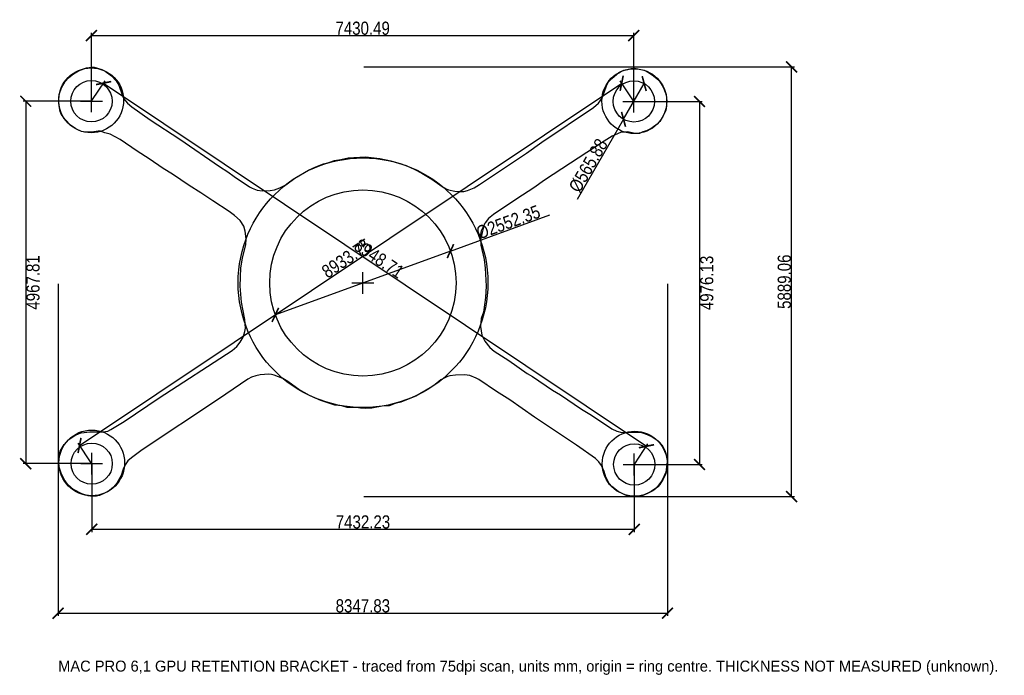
# Model space of a CAD drawing. Header units: millimetres. Extents: x -47 to 88, y -54 to 36.
import ezdxf

# ---------------------------------------------------------------- set-up
doc = ezdxf.new("R2010")
doc.units = ezdxf.units.MM
for name, color, linetype in [('CENTER', 3, 'Continuous'), ('DIMS', 2, 'Continuous'), ('HOLES', 1, 'Continuous'), ('NOTES', 7, 'Continuous'), ('OUTLINE', 7, 'Continuous'), ('REFERENCE', 8, 'Continuous')]:
    doc.layers.add(name, color=color, linetype=linetype)
doc.styles.add('OpenSansCondensed-Light', font='OpenSansCondensed-Light.ttf')
doc.dimstyles.new('EZDXF', dxfattribs={"dimtxt": 0.25, "dimasz": 0.175, "dimexe": 0.375, "dimexo": 0.125, "dimgap": 0.1, "dimtad": 1, "dimlfac": 100, "dimzin": 12, "dimdsep": 46, "dimtxsty": 'OpenSansCondensed-Light', "dimblk": 'ARCHTICK', "dimcen": 2.5, "dimazin": 3, "dimtfac": 0.5, "dimtmove": 2, "dimatfit": 3})

# ---------------------------------------------------------------- blocks, each defined once
blk = doc.blocks.new('_ARCHTICK')
at = {"color": 0, "linetype": 'BYBLOCK', "const_width": 0.15}
blk.add_lwpolyline([(-0.5, -0.5), (0.5, 0.5)], dxfattribs=at)

msp = doc.modelspace()

# ---------------------------------------------------------------- linework, layer by layer
at = {"layer": 'CENTER'}
for p, q in [((-37.18713, 23.41033), (-37.18713, 26.41033)), ((37.11775, 23.38467), (37.11775, 26.38467)), ((-38.68713, 24.91033), (-35.68713, 24.91033)), ((35.61775, 24.88467), (38.61775, 24.88467)), ((0, -1.5), (0, 1.5)), ((-1.5, 0), (1.5, 0)), ((-37.15084, -26.26777), (-37.15084, -23.26777)), ((37.17145, -26.3766), (37.17145, -23.3766)), ((-38.65084, -24.76777), (-35.65084, -24.76777)), ((35.67145, -24.8766), (38.67145, -24.8766))]:
    msp.add_line(p, q, dxfattribs=at)
at = {"layer": 'HOLES'}
for centre, radius in [((-37.18713, 24.91033), 2.83644), ((37.11775, 24.88467), 2.8294), ((0, 0), 12.76174), ((-37.15084, -24.76777), 2.82462), ((37.17145, -24.8766), 2.83072)]:
    msp.add_circle(centre, radius, dxfattribs=at)
at = {"layer": 'OUTLINE'}
msp.add_lwpolyline([(38.32766, -29.14837), (37.2366, -29.25117), (36.39166, -29.20573), (35.96429, -29.07558), (34.97316, -28.58113), (34.1222, -27.91287), (33.74798, -27.48155), (33.29183, -26.62709), (33.03635, -25.83081), (32.69311, -25.03853), (32.31951, -24.50347), (31.8548, -24.05228), (29.24715, -22.24392), (23.50883, -18.39581), (20.1137, -16.02749), (18.30811, -14.87786), (15.89904, -13.24658), (15.50975, -13.02723), (14.65208, -12.70241), (13.93071, -12.59438), (12.66907, -12.65322), (11.91438, -12.73861), (11.58179, -12.83871), (10.67537, -13.29407), (9.90336, -13.90113), (9.20205, -14.38084), (7.2374, -15.53519), (5.20978, -16.35664), (4.41616, -16.51261), (3.58734, -16.82108), (2.62175, -16.90287), (1.24191, -17.14213), (0.35916, -17.19201), (-0.31611, -17.17062), (-0.90973, -17.09164), (-2.17564, -17.05657), (-2.90146, -16.85089), (-3.83406, -16.73143), (-5.75822, -16.12378), (-7.30751, -15.41907), (-8.77729, -14.60933), (-10.30277, -13.50227), (-10.95373, -13.08953), (-12.15534, -12.61601), (-12.53871, -12.52644), (-12.87668, -12.50843), (-14.09587, -12.57397), (-14.67967, -12.71038), (-15.25992, -12.92448), (-15.75343, -13.19275), (-19.80011, -15.94846), (-30.23051, -22.88982), (-31.69888, -23.95229), (-32.1965, -24.39894), (-32.5846, -24.9183), (-32.86228, -25.51671), (-33.1026, -26.37807), (-33.69664, -27.42485), (-34.17965, -28.001), (-34.69823, -28.4304), (-35.39677, -28.82205), (-36.09959, -29.12107), (-36.5172, -29.20508), (-37.3163, -29.2408), (-37.65556, -29.19461), (-38.51171, -28.90319), (-39.63359, -28.32951), (-40.47511, -27.58712), (-40.93656, -26.94752), (-41.35465, -26.07371), (-41.61942, -25.23533), (-41.70858, -24.77165), (-41.65527, -23.79122), (-41.45811, -23.05936), (-40.9334, -22.14385), (-40.29707, -21.47689), (-39.46573, -20.91368), (-38.88906, -20.62154), (-38.59844, -20.52515), (-37.42369, -20.40928), (-35.57036, -20.38746), (-34.94256, -20.2919), (-34.5295, -20.10805), (-32.72532, -19.00741), (-27.90021, -15.76208), (-17.91952, -9.24955), (-17.2703, -8.70902), (-16.79356, -8.096), (-16.41921, -7.41835), (-16.15583, -6.64106), (-16.08796, -6.21275), (-16.16687, -5.02573), (-16.63838, -2.62345), (-16.81354, -0.42028), (-16.70686, 2.09338), (-16.50006, 3.42099), (-16.04894, 5.26999), (-16.00206, 6.03753), (-16.12271, 7.09508), (-16.33346, 7.76583), (-16.8346, 8.55091), (-17.57651, 9.25404), (-18.32738, 9.79535), (-20.57548, 11.24329), (-22.18562, 12.35853), (-23.78644, 13.36279), (-26.09583, 14.93231), (-27.3519, 15.68613), (-29.26641, 17.03117), (-30.91117, 18.0717), (-33.2655, 19.67152), (-34.60512, 20.39922), (-35.37283, 20.59934), (-35.93004, 20.80433), (-36.26788, 20.81959), (-37.14682, 20.68622), (-38.28659, 20.72753), (-38.54157, 20.77393), (-39.30611, 21.11039), (-40.07489, 21.63473), (-40.78375, 22.40748), (-41.32653, 23.13739), (-41.46825, 23.50258), (-41.60042, 24.26124), (-41.65609, 24.93906), (-41.61984, 25.83367), (-41.28521, 26.74188), (-40.80309, 27.61224), (-40.34687, 28.1324), (-39.66059, 28.68447), (-38.96211, 29.07878), (-37.88523, 29.49271), (-37.1727, 29.57852), (-36.79287, 29.56695), (-35.76758, 29.26086), (-35.30196, 29.05549), (-34.41733, 28.37709), (-33.81698, 27.71954), (-33.42275, 27.10013), (-32.91705, 25.6349), (-32.73475, 25.26051), (-32.26655, 24.64991), (-31.67273, 24.12625), (-29.13176, 22.36622), (-25.09177, 19.71914), (-19.64034, 15.94724), (-18.49051, 15.22235), (-17.64239, 14.59733), (-15.5217, 13.1694), (-15.17581, 12.97772), (-14.48938, 12.71151), (-13.81065, 12.61437), (-12.71702, 12.66054), (-12.13171, 12.76391), (-11.38542, 13.03367), (-10.56452, 13.46697), (-9.33824, 14.35087), (-7.4507, 15.47176), (-6.46007, 15.92888), (-5.38295, 16.33753), (-4.67431, 16.50884), (-3.88563, 16.77339), (-3.00725, 16.91907), (-2.00659, 17.15583), (0.34796, 17.27675), (2.29673, 17.05374), (3.82764, 16.75241), (5.92181, 16.1133), (7.12681, 15.56524), (8.07707, 15.05823), (9.4207, 14.24252), (10.85761, 13.22939), (11.42038, 12.90238), (11.72071, 12.78546), (12.61545, 12.57226), (13.16584, 12.51693), (13.83834, 12.55633), (14.33837, 12.68146), (15.24832, 13.05924), (15.98781, 13.47834), (22.40722, 17.80581), (24.53077, 19.29654), (31.60594, 24.03099), (32.28397, 24.66138), (32.7217, 25.26643), (32.88926, 25.61421), (33.3598, 27.03888), (33.61861, 27.51703), (34.08386, 28.03993), (35.05521, 28.83302), (35.75518, 29.16039), (36.75512, 29.41302), (37.21795, 29.42951), (38.53721, 29.14855), (39.14116, 28.84265), (39.82825, 28.39879), (40.53026, 27.78079), (41.01581, 27.09006), (41.18591, 26.75763), (41.45993, 26.00472), (41.56712, 25.45682), (41.61053, 24.26818), (41.49268, 23.62498), (41.01658, 22.66798), (40.67314, 22.15458), (40.32705, 21.77437), (39.64046, 21.27339), (39.11987, 20.98167), (38.83089, 20.85626), (38.34538, 20.7393), (37.86905, 20.49648), (37.28847, 20.48199), (36.26732, 20.69515), (35.30067, 20.63674), (34.14394, 20.12556), (33.03683, 19.45008), (24.8946, 14.07085), (23.42505, 13.04114), (21.09069, 11.55226), (17.90225, 9.38432), (17.22157, 8.83242), (16.72693, 8.23725), (16.20211, 7.16469), (16.09753, 6.64966), (16.13615, 5.16315), (16.62062, 3.22921), (16.73745, 2.04391), (16.86631, -0.4165), (16.81162, -1.99231), (16.50136, -4.00498), (16.21994, -4.86825), (16.12052, -5.97835), (16.29062, -7.16122), (16.69643, -7.99317), (17.37932, -8.84639), (17.99787, -9.35812), (19.98091, -10.64831), (22.5204, -12.42639), (23.21348, -12.8386), (25.99521, -14.6938), (27.07803, -15.33746), (29.95291, -17.29119), (31.29298, -18.12231), (34.11832, -19.99416), (34.80649, -20.31399), (35.48919, -20.49842), (37.67771, -20.43348), (38.14353, -20.48247), (38.95707, -20.76357), (39.64677, -21.10171), (40.12206, -21.40762), (40.57663, -21.79645), (40.92984, -22.19696), (41.35696, -22.95462), (41.66325, -23.99199), (41.68926, -24.45855), (41.50817, -25.91255), (41.00365, -27.04076), (40.68712, -27.50562), (40.34822, -27.88527), (39.92909, -28.2719), (39.48176, -28.57966)], close=True, dxfattribs=at)
at = {"layer": 'REFERENCE'}
for centre, radius in [((-37.22521, 25.03472), 4.44962), ((37.17369, 24.92122), 4.44277), ((0.01605, 0.02933), 17.10645), ((-37.14509, -24.66638), 4.50418), ((37.23552, -24.7825), 4.4485)]:
    msp.add_circle(centre, radius, dxfattribs=at)

# ---------------------------------------------------------------- texts
at = {"layer": 'NOTES'}
msp.add_text('MAC PRO 6,1 GPU RETENTION BRACKET - traced from 75dpi scan, units mm, origin = ring centre. THICKNESS NOT MEASURED (unknown).', height=1.5, dxfattribs=at).set_placement((-41.74587, -53.27105))

# ---------------------------------------------------------------- dimensions: what is measured, and where the dimension line sits
at = {"layer": 'DIMS'}
for base, p1, p2 in [((-37.18713, 33.91033), (-37.18713, 24.91033), (37.11775, 24.88467)), ((-41.74587, -45.27105), (-41.74587, 0), (41.73244, 0)), ((-37.15084, -33.76777), (-37.15084, -24.76777), (37.17145, -24.8766))]:
    msp.add_linear_dim(base=base, p1=p1, p2=p2, dimstyle='EZDXF', override={"dimtxt": 1.8, "dimasz": 1.5, "dimdec": 2}, dxfattribs=at).render()
for base, p1, p2, angle in [((58.73244, -29.27105), (0, -29.27105), (0, 29.61959), 90), ((-38.81819, -22.27379), (-37.15084, -24.76777), (37.11775, 24.88467), 33.7647992), ((-35.51805, 27.40315), (-37.18713, 24.91033), (37.17145, -24.8766), 326.1956395), ((-46.18713, 24.91033), (-37.18713, 24.91033), (-37.15084, -24.76777), 90), ((46.11775, 24.88467), (37.11775, 24.88467), (37.17145, -24.8766), 90)]:
    msp.add_linear_dim(base=base, p1=p1, p2=p2, angle=angle, dimstyle='EZDXF', override={"dimtxt": 1.8, "dimasz": 1.5, "dimdec": 2}, dxfattribs=at).render()
for p1, p2 in [((38.53245, 27.335), (35.70305, 22.43433)), ((-11.99211, -4.36477), (11.99211, 4.36477))]:
    msp.add_diameter_dim_2p(p1=p1, p2=p2, dimstyle='EZDXF', override={"dimtxt": 1.8, "dimasz": 1.5, "dimdec": 2}, dxfattribs=at).render()

doc.saveas('drawing.dxf')
